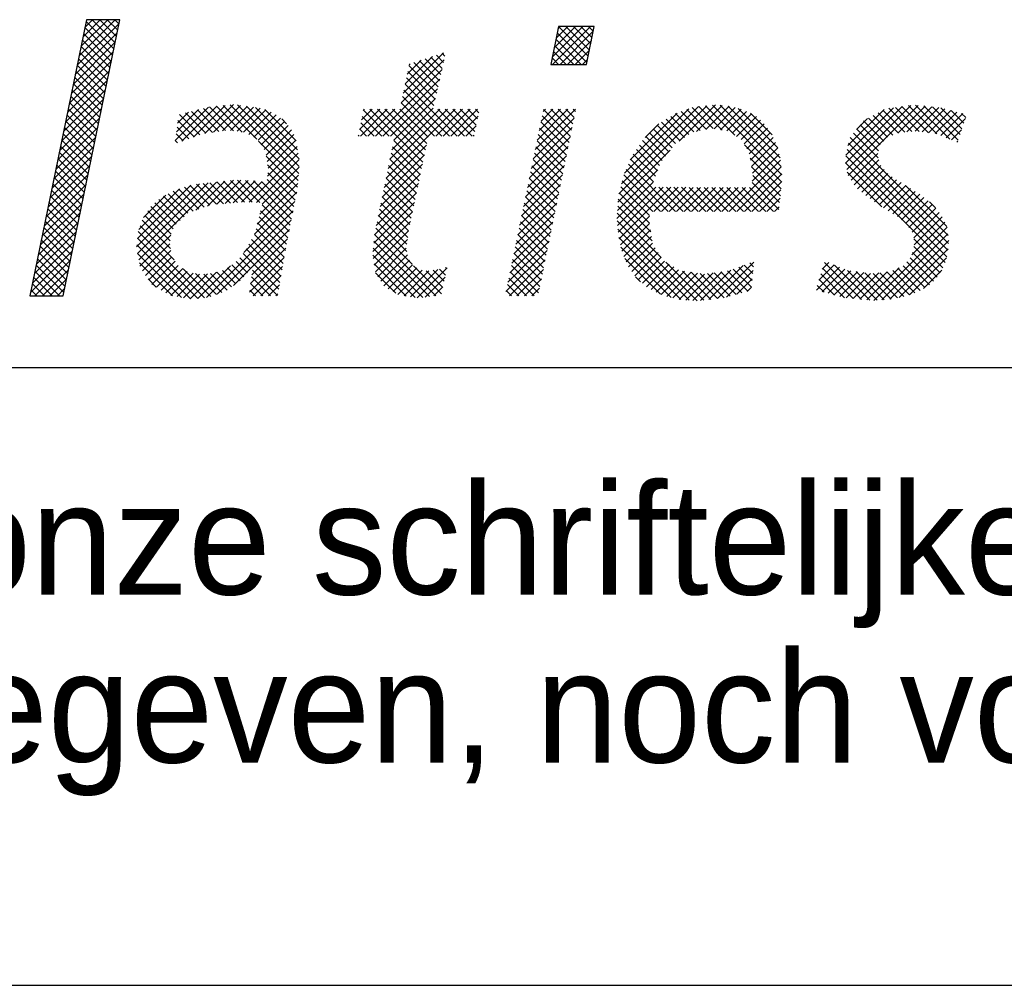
# Model space of a CAD drawing. Extents: x -9573 to 237800, y 0 to 168200.
# Tile 21 of 37: x 210826 to 214013, y 0 to 3126. Entities that reach past the tile are written whole.
import ezdxf

# ---------------------------------------------------------------- set-up
doc = ezdxf.new("R2010")
doc.units = 0
doc.header["$LTSCALE"] = 200
doc.layers.get('0').update_dxf_attribs({"linetype": 'CONTINUOUS'})
for name, color, linetype in [('00KAD025', 2, 'CONTINUOUS'), ('00KAD070', 5, 'CONTINUOUS'), ('7', 7, 'CONTINUOUS'), ('BL$4----', 7, 'CONTINUOUS')]:
    doc.layers.add(name, color=color, linetype=linetype)
doc.styles.add('BURO-018', font='BUROFONT.shx', dxfattribs={"height": 360})
doc.styles.add('BURO-025', font='BUROFONT.shx', dxfattribs={"height": 500})
doc.styles.add('BURO-035', font='BUROFONT.shx', dxfattribs={"height": 700})
doc.styles.add('BURO-050', font='BUROFONT.shx', dxfattribs={"height": 1000})

# ---------------------------------------------------------------- blocks, each defined once
blk = doc.blocks.new('*X0')
at = {"color": 0}
for p, q in [((43.326, -45.578), (45.82, -43.084)), ((43.442, -45.013), (45.59, -42.866)), ((43.558, -44.448), (45.141, -42.866)), ((43.674, -43.883), (44.691, -42.866)), ((45.431, -44.982), (43.786, -43.337)), ((43.79, -43.318), (44.242, -42.866)), ((45.507, -44.609), (43.863, -42.965)), ((45.584, -44.237), (44.213, -42.866)), ((45.66, -43.864), (44.662, -42.866)), ((45.737, -43.492), (45.111, -42.866)), ((45.813, -43.119), (45.56, -42.866)), ((71.641, -45.102), (73.47, -43.273)), ((71.658, -45.534), (73.919, -43.273)), ((71.755, -44.539), (73.021, -43.273)), ((71.869, -43.976), (72.572, -43.273)), ((71.983, -43.414), (72.123, -43.273)), ((73.787, -45.05), (72.011, -43.274)), ((73.862, -44.676), (72.459, -43.273)), ((73.938, -44.303), (72.908, -43.273)), ((74.013, -43.929), (73.357, -43.273)), ((74.089, -43.556), (73.806, -43.273)), ((43.21, -46.143), (45.704, -43.649)), ((45.354, -45.354), (43.71, -43.71)), ((73.373, -45.534), (71.86, -44.021)), ((73.711, -45.424), (71.935, -43.647)), ((72.107, -45.534), (74.09, -43.552)), ((43.094, -46.708), (45.588, -44.214)), ((45.201, -46.099), (43.557, -44.455)), ((45.278, -45.727), (43.633, -44.082)), ((72.924, -45.534), (71.784, -44.395)), ((72.556, -45.534), (73.976, -44.114)), ((42.978, -47.273), (45.472, -44.779)), ((45.048, -46.844), (43.404, -45.2)), ((45.125, -46.472), (43.48, -44.827)), ((62.756, -47.252), (65.167, -44.841)), ((62.874, -46.685), (64.501, -45.058)), ((65.084, -45.776), (64.399, -45.092)), ((65.166, -45.409), (64.738, -44.981)), ((65.248, -45.042), (65.076, -44.871)), ((72.026, -45.534), (71.633, -45.142)), ((72.475, -45.534), (71.709, -44.768)), ((73.005, -45.534), (73.862, -44.677)), ((42.862, -47.838), (45.356, -45.344)), ((44.972, -47.217), (43.327, -45.572)), ((62.639, -47.819), (65.2, -45.257)), ((62.991, -46.119), (63.835, -45.275)), ((64.755, -47.244), (63.101, -45.59)), ((63.109, -45.552), (63.169, -45.493)), ((64.838, -46.877), (63.383, -45.423)), ((64.92, -46.51), (63.722, -45.312)), ((65.002, -46.143), (64.06, -45.202)), ((71.577, -45.534), (71.558, -45.515)), ((73.454, -45.534), (73.748, -45.24)), ((42.746, -48.403), (45.24, -45.909)), ((44.819, -47.962), (43.174, -46.318)), ((44.895, -47.589), (43.251, -45.945)), ((61.103, -49.803), (65.071, -45.836)), ((64.591, -47.978), (62.947, -46.333)), ((64.673, -47.611), (63.024, -45.962)), ((42.63, -48.968), (45.124, -46.474)), ((44.742, -48.335), (43.098, -46.69)), ((61.552, -49.803), (64.941, -46.414)), ((65.967, -49.803), (62.87, -46.705)), ((42.514, -49.533), (45.008, -47.039)), ((44.59, -49.08), (42.945, -47.435)), ((44.666, -48.707), (43.022, -47.063)), ((62.001, -49.803), (64.812, -46.993)), ((65.069, -49.803), (62.715, -47.449)), ((65.518, -49.803), (62.793, -47.077)), ((42.398, -50.098), (44.892, -47.604)), ((44.513, -49.452), (42.869, -47.808)), ((49.168, -50.064), (51.158, -48.074)), ((49.569, -50.112), (51.655, -48.026)), ((50.257, -49.873), (52.152, -47.978)), ((50.933, -49.646), (52.648, -47.93)), ((52.632, -49.489), (51.212, -48.069)), ((51.456, -49.572), (53.055, -47.973)), ((53.159, -49.567), (51.622, -48.029)), ((51.978, -49.499), (53.445, -48.032)), ((54.036, -49.995), (52.031, -47.99)), ((56.526, -52.036), (52.441, -47.95)), ((52.462, -49.464), (53.835, -48.091)), ((56.563, -51.624), (52.887, -47.947)), ((56.556, -51.168), (53.416, -48.028)), ((56.462, -50.625), (53.945, -48.108)), ((62.203, -50.05), (64.682, -47.571)), ((64.62, -49.803), (62.638, -47.821)), ((75.623, -53.244), (80.869, -47.997)), ((75.773, -52.645), (80.371, -48.047)), ((79.206, -50.11), (81.367, -47.948)), ((81.24, -49.36), (79.991, -48.111)), ((80.239, -49.525), (81.782, -47.983)), ((81.781, -49.452), (80.376, -48.047)), ((82.537, -49.759), (80.784, -48.006)), ((80.797, -49.417), (82.196, -48.017)), ((85.336, -52.109), (81.192, -47.965)), ((81.294, -49.369), (82.557, -48.105)), ((85.299, -51.623), (81.648, -47.972)), ((85.228, -51.103), (82.137, -48.012)), ((89.124, -51.417), (92.498, -48.043)), ((89.148, -50.944), (91.979, -48.113)), ((89.197, -51.793), (93.017, -47.973)), ((89.278, -52.161), (93.465, -47.974)), ((93.526, -49.523), (92.1, -48.096)), ((92.255, -49.633), (93.874, -48.014)), ((94.052, -49.6), (92.495, -48.043)), ((92.781, -49.556), (94.283, -48.055)), ((94.578, -49.677), (92.891, -47.99)), ((93.281, -49.506), (94.691, -48.095)), ((95.348, -49.998), (93.309, -47.958)), ((95.843, -50.043), (93.807, -48.008)), ((95.956, -49.708), (94.305, -48.057)), ((96.07, -49.372), (94.815, -48.118)), ((42.282, -50.663), (44.776, -48.169)), ((44.36, -50.197), (42.716, -48.553)), ((44.437, -49.825), (42.792, -48.18)), ((49.237, -49.546), (50.555, -48.228)), ((49.305, -49.029), (49.95, -48.384)), ((50.638, -49.74), (49.419, -48.521)), ((50.985, -49.638), (49.776, -48.429)), ((51.379, -49.583), (50.133, -48.337)), ((51.773, -49.528), (50.49, -48.245)), ((52.166, -49.472), (50.847, -48.153)), ((52.853, -49.522), (54.225, -48.15)), ((53.245, -49.579), (54.574, -48.25)), ((53.564, -49.708), (54.89, -48.383)), ((53.844, -49.878), (55.181, -48.541)), ((56.368, -50.082), (54.508, -48.222)), ((60.15, -49.409), (61.357, -48.202)), ((60.205, -49.803), (61.806, -48.202)), ((60.267, -48.843), (60.908, -48.202)), ((61.477, -49.803), (60.31, -48.635)), ((60.383, -48.278), (60.459, -48.202)), ((61.926, -49.803), (60.386, -48.263)), ((60.654, -49.803), (62.255, -48.202)), ((63.934, -51.362), (60.774, -48.202)), ((64.012, -50.99), (61.223, -48.202)), ((64.09, -50.619), (61.672, -48.202)), ((61.737, -52.312), (65.847, -48.202)), ((61.853, -51.747), (65.398, -48.202)), ((61.97, -51.181), (64.949, -48.202)), ((62.087, -50.616), (64.553, -48.149)), ((64.168, -50.248), (62.121, -48.202)), ((64.245, -49.877), (62.561, -48.193)), ((64.695, -49.803), (66.296, -48.202)), ((66.416, -49.803), (64.815, -48.202)), ((65.144, -49.803), (66.745, -48.202)), ((66.865, -49.803), (65.264, -48.202)), ((65.593, -49.803), (67.194, -48.202)), ((67.037, -49.526), (65.713, -48.202)), ((66.042, -49.803), (67.224, -48.621)), ((67.114, -49.154), (66.163, -48.202)), ((67.191, -48.782), (66.612, -48.202)), ((67.268, -48.41), (67.061, -48.202)), ((70.628, -50.605), (73.031, -48.202)), ((70.744, -50.04), (72.582, -48.202)), ((70.86, -49.475), (72.133, -48.202)), ((70.977, -48.91), (71.684, -48.202)), ((72.648, -50.197), (71.042, -48.591)), ((71.093, -48.345), (71.235, -48.202)), ((72.724, -49.824), (71.119, -48.219)), ((72.799, -49.451), (71.551, -48.202)), ((72.875, -49.077), (72, -48.202)), ((72.951, -48.704), (72.449, -48.202)), ((73.027, -48.331), (72.898, -48.202)), ((75.953, -52.015), (79.784, -48.185)), ((76.295, -51.225), (79.087, -48.432)), ((79.793, -49.709), (78.713, -48.629)), ((80.088, -49.555), (78.997, -48.464)), ((80.464, -49.482), (79.329, -48.347)), ((80.839, -49.408), (79.66, -48.229)), ((81.677, -49.435), (82.905, -48.207)), ((82.061, -49.5), (83.229, -48.332)), ((82.369, -49.641), (83.532, -48.478)), ((82.633, -49.826), (83.816, -48.642)), ((85.09, -50.516), (82.729, -48.155)), ((84.757, -49.734), (83.472, -48.449)), ((89.271, -50.372), (91.423, -48.22)), ((91.957, -49.75), (90.78, -48.573)), ((92.28, -49.623), (91.07, -48.414)), ((92.672, -49.567), (91.36, -48.255)), ((93.08, -49.526), (91.704, -48.15)), ((93.689, -49.547), (95.053, -48.182)), ((94.08, -49.604), (95.407, -48.277)), ((94.472, -49.661), (95.76, -48.373)), ((94.809, -49.773), (96.114, -48.468)), ((96.183, -49.037), (95.43, -48.284)), ((96.297, -48.702), (96.045, -48.45)), ((42.051, -51.793), (44.544, -49.299)), ((42.166, -51.228), (44.66, -48.734)), ((44.207, -50.942), (42.563, -49.298)), ((44.284, -50.57), (42.639, -48.925)), ((49.972, -49.972), (49.273, -49.273)), ((50.305, -49.856), (49.325, -48.876)), ((54.113, -50.058), (55.443, -48.728)), ((54.289, -50.331), (55.684, -48.936)), ((54.465, -50.604), (55.897, -49.172)), ((55.803, -49.068), (55.513, -48.778)), ((61.028, -49.803), (60.233, -49.008)), ((66.491, -49.803), (67.107, -49.187)), ((70.396, -51.736), (72.83, -49.302)), ((70.512, -51.17), (72.944, -48.738)), ((72.572, -50.57), (70.965, -48.964)), ((77.185, -49.886), (77.99, -49.081)), ((78.992, -50.256), (77.893, -49.157)), ((79.259, -50.073), (78.16, -48.974)), ((79.526, -49.891), (78.437, -48.802)), ((82.897, -50.011), (84.051, -48.856)), ((83.08, -50.277), (84.286, -49.07)), ((89.788, -49.406), (90.429, -48.765)), ((91.184, -50.324), (90.001, -49.141)), ((91.408, -50.099), (90.202, -48.892)), ((91.635, -49.876), (90.49, -48.732)), ((95.126, -49.905), (96.28, -48.751)), ((41.935, -52.358), (44.428, -49.864)), ((44.131, -51.315), (42.486, -49.67)), ((49.639, -50.088), (49.22, -49.669)), ((54.584, -50.934), (56.089, -49.429)), ((54.642, -51.325), (56.247, -49.72)), ((60.13, -49.803), (60.079, -49.752)), ((60.579, -49.803), (60.156, -49.38)), ((66.94, -49.803), (66.99, -49.753)), ((70.28, -52.301), (72.715, -49.865)), ((72.42, -51.317), (70.812, -49.709)), ((72.496, -50.943), (70.889, -49.336)), ((78.396, -51.006), (77.23, -49.84)), ((78.591, -50.752), (77.451, -49.612)), ((78.786, -50.498), (77.672, -49.384)), ((83.235, -50.571), (84.478, -49.328)), ((83.391, -50.864), (84.664, -49.591)), ((83.468, -51.236), (84.823, -49.881)), ((95.247, -55.734), (89.4, -49.887)), ((91.068, -51.106), (89.601, -49.639)), ((91.089, -50.678), (89.801, -49.39)), ((95.443, -50.037), (96.05, -49.43)), ((41.819, -52.923), (44.312, -50.429)), ((43.978, -52.06), (42.333, -50.416)), ((44.054, -51.687), (42.41, -50.043)), ((49.305, -50.203), (49.168, -50.066)), ((56.488, -52.447), (54.14, -50.099)), ((54.663, -52.202), (56.429, -50.436)), ((54.7, -51.716), (56.363, -50.053)), ((61.62, -52.878), (64.146, -50.353)), ((63.778, -52.104), (62.121, -50.447)), ((63.856, -51.733), (62.198, -50.075)), ((70.164, -52.866), (72.601, -50.429)), ((72.269, -52.063), (70.659, -50.454)), ((72.344, -51.69), (70.736, -50.081)), ((78.044, -51.552), (76.838, -50.347)), ((78.201, -51.26), (77.019, -50.078)), ((85.328, -52.55), (83.107, -50.33)), ((83.526, -51.627), (84.962, -50.191)), ((95.272, -56.208), (89.3, -50.236)), ((95.76, -50.169), (95.821, -50.109)), ((41.703, -53.488), (44.197, -50.994)), ((43.901, -52.433), (42.257, -50.788)), ((53.565, -53.749), (56.496, -50.819)), ((56.451, -52.859), (54.594, -51.002)), ((61.504, -53.443), (64.026, -50.921)), ((63.7, -52.475), (62.045, -50.819)), ((70.048, -53.431), (72.486, -50.992)), ((72.193, -52.436), (70.583, -50.826)), ((75.563, -53.752), (78.68, -50.636)), ((77.797, -52.203), (76.477, -50.883)), ((77.921, -51.878), (76.657, -50.615)), ((83.561, -52.49), (85.175, -50.876)), ((83.584, -52.018), (85.089, -50.512)), ((95.166, -57), (89.141, -50.975)), ((95.233, -56.618), (89.221, -50.605)), ((89.456, -52.432), (91.05, -50.838)), ((41.587, -54.053), (44.081, -51.559)), ((43.748, -53.178), (42.104, -51.533)), ((43.825, -52.805), (42.18, -51.161)), ((54.004, -53.759), (56.562, -51.201)), ((54.355, -53.857), (56.561, -51.651)), ((56.392, -53.249), (54.673, -51.529)), ((61.387, -54.009), (63.907, -51.489)), ((63.544, -53.217), (61.891, -51.564)), ((63.622, -52.846), (61.968, -51.192)), ((69.931, -53.996), (72.372, -51.556)), ((72.041, -53.183), (70.43, -51.571)), ((72.117, -52.809), (70.506, -51.199)), ((78.997, -54.301), (76.182, -51.486)), ((77.674, -52.529), (76.317, -51.173)), ((82.199, -54.301), (85.26, -51.24)), ((82.648, -54.301), (85.301, -51.648)), ((85.286, -52.957), (83.451, -51.122)), ((85.244, -53.364), (83.529, -51.649)), ((95.066, -57.349), (89.122, -51.405)), ((89.634, -52.703), (91.113, -51.224)), ((89.838, -52.948), (91.235, -51.551)), ((41.471, -54.618), (43.965, -52.124)), ((43.672, -53.55), (42.027, -51.906)), ((54.208, -54.453), (56.516, -52.145)), ((56.319, -53.625), (54.684, -51.99)), ((61.271, -54.575), (63.788, -52.057)), ((63.467, -53.588), (61.814, -51.936)), ((69.815, -54.561), (72.257, -52.119)), ((71.965, -53.556), (70.353, -51.944)), ((75.525, -54.239), (77.941, -51.823)), ((78.099, -54.301), (75.911, -52.113)), ((78.548, -54.301), (76.046, -51.8)), ((83.097, -54.301), (85.333, -52.065)), ((85.202, -53.772), (83.593, -52.162)), ((91.298, -54.03), (89.23, -51.962)), ((90.091, -53.144), (91.44, -51.795)), ((90.344, -53.34), (91.654, -52.03)), ((90.599, -53.534), (91.9, -52.233)), ((41.355, -55.183), (43.849, -52.689)), ((43.519, -54.295), (41.874, -52.651)), ((43.595, -53.923), (41.951, -52.278)), ((46.858, -56.415), (50.62, -52.653)), ((46.912, -55.912), (50.095, -52.729)), ((46.924, -56.798), (51.123, -52.599)), ((46.995, -57.176), (51.627, -52.544)), ((51.233, -53.927), (50.05, -52.744)), ((50.399, -54.221), (52.13, -52.49)), ((51.626, -53.871), (50.429, -52.674)), ((52.042, -53.838), (50.834, -52.63)), ((51.092, -53.977), (52.634, -52.435)), ((52.458, -53.805), (51.239, -52.586)), ((52.874, -53.772), (51.644, -52.542)), ((51.649, -53.869), (53.081, -52.437)), ((53.294, -53.743), (52.049, -52.498)), ((52.137, -53.83), (53.507, -52.46)), ((53.753, -53.753), (52.455, -52.455)), ((52.624, -53.792), (53.932, -52.484)), ((54.212, -53.763), (52.874, -52.425)), ((53.111, -53.754), (54.358, -52.507)), ((56.025, -55.127), (53.35, -52.452)), ((56.098, -54.751), (53.825, -52.478)), ((54.061, -55.049), (56.471, -52.639)), ((56.172, -54.376), (54.3, -52.504)), ((56.245, -54), (54.643, -52.398)), ((61.154, -55.14), (63.669, -52.626)), ((63.311, -54.33), (61.661, -52.681)), ((63.389, -53.959), (61.738, -52.308)), ((69.699, -55.126), (72.143, -52.683)), ((71.814, -54.302), (70.2, -52.689)), ((71.89, -53.929), (70.277, -52.316)), ((75.498, -54.715), (77.667, -52.547)), ((77.438, -54.539), (75.727, -52.828)), ((77.65, -54.301), (75.817, -52.468)), ((83.546, -54.301), (85.332, -52.515)), ((85.161, -54.179), (83.553, -52.571)), ((90.862, -53.72), (92.175, -52.407)), ((91.125, -53.907), (92.45, -52.581)), ((91.387, -54.093), (92.725, -52.755)), ((95.169, -55.207), (92.705, -52.743)), ((41.239, -55.748), (43.733, -53.254)), ((43.366, -55.04), (41.722, -53.396)), ((43.442, -54.668), (41.798, -53.023)), ((46.999, -55.375), (49.43, -52.945)), ((47.273, -54.653), (48.607, -53.319)), ((49.689, -54.628), (48.457, -53.396)), ((49.92, -54.41), (48.753, -53.243)), ((50.237, -54.278), (49.05, -53.091)), ((50.569, -54.161), (49.372, -52.964)), ((50.901, -54.044), (49.711, -52.854)), ((53.896, -55.663), (56.412, -53.147)), ((61.05, -55.693), (63.549, -53.194)), ((63.233, -54.702), (61.584, -53.053)), ((69.583, -55.692), (72.028, -53.246)), ((71.738, -54.675), (70.124, -53.061)), ((75.535, -55.128), (77.81, -52.853)), ((75.571, -55.541), (78.257, -52.855)), ((75.625, -55.935), (78.704, -52.857)), ((77.444, -54.993), (75.637, -53.187)), ((77.709, -54.301), (79.151, -52.859)), ((79.446, -54.301), (77.999, -52.854)), ((78.158, -54.301), (79.598, -52.861)), ((79.895, -54.301), (78.45, -52.856)), ((78.607, -54.301), (80.045, -52.863)), ((80.344, -54.301), (78.901, -52.858)), ((79.056, -54.301), (80.492, -52.865)), ((80.793, -54.301), (79.352, -52.86)), ((79.505, -54.301), (80.939, -52.867)), ((81.242, -54.301), (79.803, -52.862)), ((79.954, -54.301), (81.386, -52.869)), ((81.691, -54.301), (80.254, -52.864)), ((80.403, -54.301), (81.833, -52.871)), ((82.14, -54.301), (80.705, -52.866)), ((80.852, -54.301), (82.28, -52.873)), ((82.589, -54.301), (81.156, -52.868)), ((81.301, -54.301), (82.727, -52.875)), ((83.038, -54.301), (81.606, -52.87)), ((81.75, -54.301), (83.174, -52.876)), ((83.487, -54.301), (82.057, -52.872)), ((83.936, -54.301), (82.508, -52.874)), ((84.385, -54.301), (82.959, -52.876)), ((84.834, -54.301), (83.41, -52.878)), ((83.995, -54.301), (85.28, -53.016)), ((91.661, -54.268), (93, -52.93)), ((91.944, -54.434), (93.274, -53.104)), ((92.227, -54.6), (93.549, -53.278)), ((41.123, -56.313), (43.617, -53.819)), ((43.289, -55.413), (41.645, -53.768)), ((49.049, -55.335), (47.716, -54.002)), ((49.226, -55.063), (47.955, -53.792)), ((49.457, -54.845), (48.193, -53.581)), ((53.263, -56.745), (56.303, -53.705)), ((55.951, -55.502), (54.345, -53.896)), ((60.999, -56.193), (63.43, -53.762)), ((63.082, -55.449), (61.431, -53.798)), ((63.155, -55.073), (61.508, -53.425)), ((69.467, -56.257), (71.914, -53.81)), ((71.586, -55.422), (69.97, -53.806)), ((71.662, -55.049), (70.047, -53.434)), ((77.6, -56.047), (75.545, -53.992)), ((77.522, -55.52), (75.577, -53.576)), ((84.444, -54.301), (85.229, -53.516)), ((92.471, -54.806), (93.804, -53.472)), ((92.712, -55.013), (94.058, -53.667)), ((92.911, -55.263), (94.312, -53.862)), ((94.494, -54.083), (94.145, -53.734)), ((41.007, -56.878), (43.501, -54.384)), ((43.137, -56.158), (41.492, -54.513)), ((43.213, -55.785), (41.569, -54.141)), ((48.867, -56.051), (47.351, -54.535)), ((48.921, -55.656), (47.531, -54.266)), ((51.024, -59.433), (56.194, -54.263)), ((55.878, -55.878), (54.256, -54.256)), ((60.948, -56.693), (63.311, -54.331)), ((62.976, -56.241), (61.277, -54.542)), ((63.029, -55.845), (61.354, -54.17)), ((69.351, -56.822), (71.799, -54.373)), ((71.435, -56.168), (69.817, -54.551)), ((71.511, -55.795), (69.894, -54.178)), ((78.147, -57.043), (75.512, -54.409)), ((75.71, -56.3), (77.437, -54.573)), ((84.893, -54.301), (85.177, -54.017)), ((93.096, -55.527), (94.515, -54.108)), ((93.194, -55.878), (94.716, -54.357)), ((40.891, -57.443), (43.385, -54.949)), ((43.06, -56.53), (41.416, -54.886)), ((49.106, -57.188), (47.076, -55.159)), ((48.879, -56.512), (47.194, -54.827)), ((51.664, -59.242), (56.085, -54.822)), ((55.735, -56.633), (54.079, -54.977)), ((55.805, -56.254), (54.168, -54.617)), ((60.975, -57.115), (63.191, -54.899)), ((62.972, -56.686), (61.201, -54.914)), ((69.235, -57.387), (71.685, -54.937)), ((71.359, -56.541), (69.741, -54.923)), ((80.284, -59.63), (75.511, -54.856)), ((75.794, -56.665), (77.447, -55.012)), ((93.09, -56.88), (95.041, -54.93)), ((93.221, -56.3), (94.898, -54.623)), ((40.775, -58.008), (43.269, -55.514)), ((42.907, -57.276), (41.263, -55.631)), ((42.984, -56.903), (41.339, -55.259)), ((50.916, -59.447), (46.959, -55.49)), ((47.065, -57.555), (48.909, -55.711)), ((52.633, -58.723), (55.975, -55.38)), ((55.602, -57.398), (53.885, -55.681)), ((55.669, -57.016), (53.99, -55.337)), ((61.036, -57.503), (63.081, -55.458)), ((64.711, -59.323), (61.053, -55.665)), ((63.288, -57.451), (61.124, -55.287)), ((69.119, -57.952), (71.57, -55.5)), ((71.207, -57.288), (69.588, -55.668)), ((71.283, -56.915), (69.664, -55.296)), ((79.804, -59.598), (75.554, -55.349)), ((75.915, -56.993), (77.504, -55.403)), ((90.814, -59.606), (95.183, -55.236)), ((91.297, -59.571), (95.234, -55.634)), ((40.659, -58.573), (43.153, -56.079)), ((42.831, -57.648), (41.186, -56.004)), ((50.085, -59.514), (46.871, -56.3)), ((50.516, -59.497), (46.914, -55.894)), ((47.219, -57.85), (48.845, -56.224)), ((55.469, -58.163), (53.554, -56.248)), ((55.536, -57.781), (53.72, -55.965)), ((53.73, -58.074), (55.866, -55.938)), ((64.316, -59.376), (61.012, -56.072)), ((61.097, -57.892), (63.011, -55.977)), ((69.002, -58.517), (71.456, -56.064)), ((71.131, -57.661), (69.511, -56.041)), ((79.309, -59.552), (75.605, -55.849)), ((76.055, -57.302), (77.562, -55.795)), ((76.196, -57.61), (77.62, -56.186)), ((91.78, -59.537), (95.284, -56.033)), ((94.939, -57.671), (93.207, -55.939)), ((40.543, -59.138), (43.037, -56.644)), ((42.678, -58.393), (41.033, -56.749)), ((42.754, -58.021), (41.11, -56.376)), ((49.546, -59.424), (46.925, -56.803)), ((47.403, -58.115), (48.898, -56.62)), ((55.336, -58.928), (53.222, -56.814)), ((55.403, -58.546), (53.388, -56.531)), ((53.662, -58.591), (55.759, -56.494)), ((63.465, -59.424), (60.942, -56.901)), ((63.92, -59.43), (60.97, -56.48)), ((61.246, -58.191), (62.942, -56.495)), ((61.424, -58.462), (63.007, -56.879)), ((68.886, -59.082), (71.341, -56.627)), ((70.98, -58.407), (69.358, -56.786)), ((71.056, -58.034), (69.435, -56.413)), ((78.738, -59.43), (75.74, -56.433)), ((76.38, -57.875), (77.782, -56.473)), ((76.567, -58.137), (77.957, -56.747)), ((92.334, -59.432), (95.242, -56.525)), ((94.593, -58.222), (93.12, -56.75)), ((94.773, -57.954), (93.203, -56.383)), ((40.798, -59.332), (42.921, -57.209)), ((42.525, -59.138), (40.88, -57.494)), ((42.601, -58.766), (40.957, -57.121)), ((49.007, -59.334), (47.028, -57.355)), ((47.586, -58.381), (48.968, -56.999)), ((47.77, -58.646), (49.157, -57.259)), ((48.048, -58.818), (49.346, -57.519)), ((53.255, -58.194), (52.55, -57.489)), ((53.469, -57.959), (52.796, -57.287)), ((53.683, -57.724), (53.027, -57.068)), ((53.593, -59.109), (55.665, -57.037)), ((62.937, -59.345), (61.025, -57.433)), ((61.602, -58.734), (63.13, -57.206)), ((61.864, -58.921), (63.306, -57.479)), ((69.086, -59.332), (71.227, -57.191)), ((70.904, -58.781), (69.282, -57.158)), ((78.093, -59.234), (75.968, -57.109)), ((76.767, -58.386), (78.132, -57.021)), ((77.016, -58.586), (78.335, -57.267)), ((77.264, -58.786), (78.616, -57.435)), ((80.689, -59.586), (78.423, -57.32)), ((80.988, -59.553), (83.018, -57.523)), ((81.492, -59.498), (83.67, -57.32)), ((83.6, -58.006), (83.09, -57.496)), ((83.642, -57.599), (83.415, -57.373)), ((87.541, -58.389), (88.447, -57.482)), ((87.741, -57.739), (88.131, -57.349)), ((90.077, -59.544), (87.867, -57.334)), ((90.576, -59.594), (88.477, -57.495)), ((94.143, -58.671), (92.777, -57.305)), ((92.945, -59.27), (95.146, -57.07)), ((94.368, -58.447), (92.98, -57.059)), ((42.27, -59.332), (40.804, -57.866)), ((41.247, -59.332), (42.805, -57.774)), ((48.325, -58.989), (49.611, -57.703)), ((48.603, -59.161), (49.887, -57.876)), ((48.896, -59.316), (50.236, -57.976)), ((49.281, -59.38), (50.621, -58.041)), ((51.298, -59.381), (49.637, -57.719)), ((49.666, -59.444), (51.086, -58.024)), ((50.051, -59.508), (51.63, -57.929)), ((51.624, -59.257), (50.365, -57.998)), ((50.511, -59.497), (52.465, -57.543)), ((51.95, -59.134), (50.864, -58.048)), ((52.254, -58.99), (51.27, -58.005)), ((52.518, -58.804), (51.64, -57.926)), ((52.781, -58.618), (51.98, -57.817)), ((53.041, -58.43), (52.276, -57.664)), ((55.27, -59.311), (53.765, -57.806)), ((53.819, -59.332), (55.57, -57.581)), ((62.318, -59.175), (61.108, -57.965)), ((62.152, -59.082), (63.567, -57.666)), ((62.44, -59.243), (63.889, -57.793)), ((62.806, -59.325), (64.284, -57.847)), ((63.197, -59.384), (64.822, -57.758)), ((65.041, -59.203), (63.375, -57.538)), ((63.588, -59.442), (65.373, -57.656)), ((65.12, -58.834), (64.127, -57.841)), ((65.199, -58.464), (64.543, -57.808)), ((65.279, -58.095), (64.92, -57.735)), ((65.358, -57.725), (65.284, -57.651)), ((70.557, -59.332), (69.129, -57.903)), ((70.828, -59.154), (69.205, -57.531)), ((69.535, -59.332), (71.113, -57.754)), ((77.542, -58.958), (78.896, -57.604)), ((77.841, -59.108), (79.177, -57.772)), ((78.14, -59.258), (79.529, -57.869)), ((78.485, -59.362), (79.921, -57.926)), ((78.839, -59.457), (80.313, -57.983)), ((79.203, -59.542), (80.714, -58.031)), ((81.094, -59.541), (79.404, -57.851)), ((79.613, -59.58), (81.232, -57.962)), ((81.499, -59.497), (79.929, -57.927)), ((80.024, -59.619), (81.75, -57.893)), ((81.896, -59.445), (80.454, -58.004)), ((80.484, -59.608), (82.294, -57.798)), ((82.247, -59.348), (80.905, -58.005)), ((82.599, -59.25), (81.301, -57.953)), ((82.951, -59.153), (81.698, -57.9)), ((82.032, -59.407), (83.619, -57.82)), ((83.302, -59.056), (82.094, -57.847)), ((83.516, -58.82), (82.439, -57.743)), ((83.558, -58.413), (82.764, -57.619)), ((87.393, -58.985), (88.762, -57.616)), ((89.077, -59.442), (87.655, -58.02)), ((87.743, -59.084), (89.078, -57.749)), ((89.577, -59.493), (87.761, -57.677)), ((88.094, -59.182), (89.438, -57.838)), ((88.444, -59.281), (89.833, -57.893)), ((88.795, -59.38), (90.227, -57.947)), ((89.171, -59.452), (90.621, -58.002)), ((91.022, -59.591), (89.242, -57.811)), ((89.579, -59.493), (91.11, -57.963)), ((91.441, -59.561), (89.763, -57.883)), ((89.987, -59.535), (91.617, -57.905)), ((91.854, -59.526), (90.284, -57.955)), ((90.394, -59.576), (92.318, -57.652)), ((92.23, -59.452), (90.779, -58.001)), ((92.606, -59.379), (91.181, -57.955)), ((92.946, -59.27), (91.584, -57.908)), ((93.269, -59.144), (91.945, -57.82)), ((93.582, -59.008), (92.255, -57.681)), ((93.863, -58.84), (92.564, -57.541)), ((93.768, -58.896), (94.862, -57.803)), ((41.371, -59.332), (40.651, -58.611)), ((41.821, -59.332), (40.727, -58.239)), ((41.696, -59.332), (42.689, -58.339)), ((48.031, -58.807), (47.546, -58.322)), ((54.393, -59.332), (53.661, -58.6)), ((54.842, -59.332), (53.713, -58.203)), ((54.268, -59.332), (55.476, -58.124)), ((54.717, -59.332), (55.381, -58.668)), ((64.069, -59.41), (65.25, -58.228)), ((69.659, -59.332), (68.976, -58.648)), ((70.108, -59.332), (69.052, -58.276)), ((69.984, -59.332), (70.998, -58.318)), ((76.911, -58.501), (76.616, -58.207)), ((82.652, -59.236), (83.567, -58.321)), ((88.476, -59.29), (87.549, -58.363)), ((40.922, -59.332), (40.574, -58.984)), ((42.145, -59.332), (42.573, -58.904)), ((53.944, -59.332), (53.608, -58.996)), ((55.166, -59.332), (55.287, -59.211)), ((64.588, -59.34), (65.127, -58.8)), ((69.21, -59.332), (68.899, -59.021)), ((70.433, -59.332), (70.884, -58.881)), ((83.273, -59.064), (83.516, -58.821)), ((87.851, -59.114), (87.443, -58.706))]:
    blk.add_line(p, q, dxfattribs=at)
blk = doc.blocks.new('KUIJPERSKLEUR')
at = {"layer": '7', "color": 170, "linetype": 'CONTINUOUS'}
for points in [[(-133.789, 15.632), (-134.707, 11.162), (-134.169, 11.162), (-133.251, 15.632), (-133.789, 15.632)], [(-125.697, 14.908), (-125.573, 15.522), (-126.152, 15.522), (-126.276, 14.908), (-125.697, 14.908)]]:
    blk.add_lwpolyline(points, dxfattribs=at)
at = {"color": 170, "xscale": 0.271494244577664, "yscale": 0.271494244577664, "zscale": 0.271494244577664}
blk.add_blockref('*X0', (-145.703, 27.27), dxfattribs=at)
at = {"color": 1, "style": 'BURO-018'}
for s, p in [('Deze tekening blijft eigendom en mag zonder onze schriftelijke toestemming niet', (-185, 6.326)), ('gekopieerd of aan derden ter inzage worden gegeven, noch voor of door derden worden gebruikt', (-185, 3.607))]:
    blk.add_text(s, height=1.8, dxfattribs=at).set_placement(p)
at = {"color": 150, "style": 'BURO-025'}
for tag, p in [('TKSCHAAL', (-167, 67)), ('TKBLADNR', (-124, 67)), ('TKDATCREAT', (-81, 67)), ('TKDATA', (-30, 67)), ('TKINIT', (-30, 58)), ('PRPRLEID', (-30, 49)), ('PRGRLEID', (-30, 40))]:
    blk.add_attdef(tag, p, '', height=2.5, dxfattribs=at)
at = {"color": 3, "style": 'BURO-035'}
for tag, p in [('PROMSCHR', (-177, 55)), ('TK1OMSCHR', (-177, 42))]:
    blk.add_attdef(tag, p, '', height=3.5, dxfattribs=at)
at = {"color": 1, "style": 'BURO-025'}
blk.add_attdef('TKFILE', (-4, 40), '', height=2.5, rotation=90, dxfattribs=at)
blk.add_attdef('PRNAAM', (-30, 31.5), '', height=2.5, dxfattribs=at)
at = {"color": 4, "style": 'BURO-050'}
blk.add_attdef('TKTEKNR', (-48, 19), '', height=5, dxfattribs=at)

msp = doc.modelspace()

# ---------------------------------------------------------------- linework, layer by layer
at = {"layer": '00KAD025', "linetype": 'CONTINUOUS'}
msp.add_line((-9573.16213, 0), (237800, 0), dxfattribs=at)
at = {"layer": '00KAD070', "linetype": 'CONTINUOUS'}
msp.add_line((-7573.16213, 2000), (235800, 2000), dxfattribs=at)

# ---------------------------------------------------------------- block references
at = {"layer": 'BL$4----', "xscale": 200, "yscale": 200, "zscale": 200}
msp.add_blockref('KUIJPERSKLEUR', (237800, 0), dxfattribs=at)

doc.saveas('drawing.dxf')
